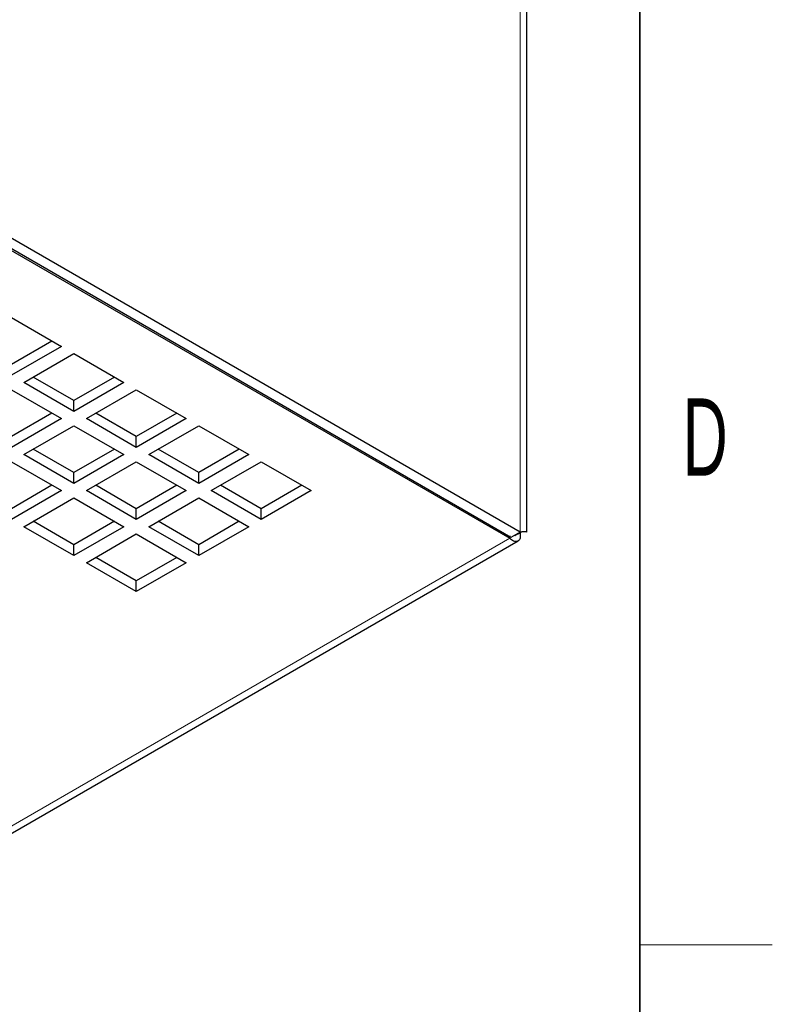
# Model space of a CAD drawing. Header units: millimetres. Extents: x 5 to 418, y 2 to 292.
# Tile 14 of 16: x 380 to 414, y 100 to 144. Entities that reach past the tile are written whole.
import ezdxf

# ---------------------------------------------------------------- set-up
doc = ezdxf.new("R2010")
doc.units = ezdxf.units.MM
doc.layers.add('SLD-0', color=7, linetype='Continuous')
doc.styles.add('SLDTEXTSTYLE0', font='TXT', dxfattribs={"width": 0.605})

msp = doc.modelspace()

# ---------------------------------------------------------------- linework, layer by layer
at = {"color": 7, "linetype": 'Continuous', "lineweight": 18}
for p, q in [((402.5847, 177.4496), (402.5847, 120.9449)), ((357.8107, 95.0975), (402.1039, 120.6674))]:
    msp.add_line(p, q, dxfattribs=at)
at = {"color": 7, "linetype": 'Continuous', "lineweight": 25}
for p, q in [((402.8776, 120.945), (402.8776, 176.633)), ((402.1605, 120.7), (363.2696, 143.1512)), ((402.5847, 120.9449), (363.6938, 143.3962)), ((363.9201, 142.7104), (402.1039, 120.6674)), ((379.533, 130.6602), (381.7958, 129.3539)), ((381.3715, 129.5989), (379.533, 128.5376)), ((381.7958, 129.3539), (379.533, 128.0477)), ((380.0987, 127.7211), (382.3615, 129.0274)), ((382.3615, 129.0274), (384.6242, 127.7211)), ((382.3615, 126.4149), (380.0987, 127.7211)), ((382.3615, 126.9048), (380.5231, 127.9661)), ((384.1999, 127.9661), (382.3615, 126.9048)), ((384.6242, 127.7211), (382.3615, 126.4149)), ((379.533, 127.3946), (381.7958, 126.0883)), ((382.9272, 126.0883), (385.1899, 127.3946)), ((385.1899, 127.3946), (387.4526, 126.0883)), ((382.3615, 126.4149), (382.3615, 126.9048)), ((381.3715, 126.3333), (379.533, 125.272)), ((385.1899, 125.272), (383.3515, 126.3333)), ((387.0283, 126.3333), (385.1899, 125.272)), ((381.7958, 126.0883), (379.533, 124.7821)), ((380.0987, 124.4555), (382.3615, 125.7617)), ((382.3615, 125.7617), (384.6242, 124.4555)), ((385.1899, 124.7821), (382.9272, 126.0883)), ((387.4526, 126.0883), (385.1899, 124.7821)), ((385.7556, 124.4555), (388.0183, 125.7617)), ((388.0183, 125.7617), (390.2811, 124.4555)), ((385.1899, 124.7821), (385.1899, 125.272)), ((382.3615, 123.1492), (380.0987, 124.4555)), ((382.3615, 123.6392), (380.5231, 124.7005)), ((384.1999, 124.7005), (382.3615, 123.6392)), ((384.6242, 124.4555), (382.3615, 123.1492)), ((388.0183, 123.1492), (385.7556, 124.4555)), ((388.0183, 123.6392), (386.1799, 124.7005)), ((389.8567, 124.7005), (388.0183, 123.6392)), ((390.2811, 124.4555), (388.0183, 123.1492)), ((379.533, 124.1289), (381.7958, 122.8227)), ((382.9272, 122.8227), (385.1899, 124.1289)), ((385.1899, 124.1289), (387.4526, 122.8227)), ((388.584, 122.8227), (390.8468, 124.1289)), ((390.8468, 124.1289), (393.1095, 122.8227)), ((382.3615, 123.1492), (382.3615, 123.6392)), ((388.0183, 123.1492), (388.0183, 123.6392)), ((381.3715, 123.0676), (379.533, 122.0063)), ((385.1899, 122.0063), (383.3515, 123.0676)), ((387.0283, 123.0676), (385.1899, 122.0063)), ((390.8468, 122.0063), (389.0083, 123.0676)), ((392.6852, 123.0676), (390.8468, 122.0063)), ((381.7958, 122.8227), (379.533, 121.5164)), ((385.1899, 121.5164), (382.9272, 122.8227)), ((387.4526, 122.8227), (385.1899, 121.5164)), ((390.8468, 121.5164), (388.584, 122.8227)), ((393.1095, 122.8227), (390.8468, 121.5164)), ((380.0987, 121.1899), (382.3615, 122.4961)), ((382.3615, 122.4961), (384.6242, 121.1899)), ((385.7556, 121.1899), (388.0183, 122.4961)), ((388.0183, 122.4961), (390.2811, 121.1899)), ((385.1899, 121.5164), (385.1899, 122.0063)), ((390.8468, 121.5164), (390.8468, 122.0063)), ((382.3615, 120.3735), (380.5231, 121.4348)), ((384.1999, 121.4348), (382.3615, 120.3735)), ((388.0183, 120.3735), (386.1799, 121.4348)), ((389.8567, 121.4348), (388.0183, 120.3735)), ((382.3615, 119.8836), (380.0987, 121.1899)), ((384.6242, 121.1899), (382.3615, 119.8836)), ((382.9272, 119.557), (385.1899, 120.8633)), ((385.1899, 120.8633), (387.4526, 119.557)), ((388.0183, 119.8836), (385.7556, 121.1899)), ((390.2811, 121.1899), (388.0183, 119.8836)), ((402.5847, 120.9449), (402.1605, 120.7)), ((358.4238, 95.1133), (402.4907, 120.5526)), ((402.1039, 120.7808), (402.1039, 120.6674)), ((382.3615, 119.8836), (382.3615, 120.3735)), ((388.0183, 119.8836), (388.0183, 120.3735)), ((385.1899, 118.2508), (382.9272, 119.557)), ((385.1899, 118.7407), (383.3515, 119.802)), ((387.0283, 119.802), (385.1899, 118.7407)), ((387.4526, 119.557), (385.1899, 118.2508)), ((385.1899, 118.2508), (385.1899, 118.7407))]:
    msp.add_line(p, q, dxfattribs=at)
for points, knots in [([(402.1039, 120.6674), (402.1609, 120.625), (402.2824, 120.5346), (402.4462, 120.5157), (402.5641, 120.5976), (402.6104, 120.7546), (402.5921, 120.8901), (402.5847, 120.9451)], [0, 0, 0, 0, 0.193563, 0.4126444, 0.6317325, 0.8508204, 1, 1, 1, 1]), ([(402.33, 120.7979), (402.3654, 120.8168), (402.4392, 120.8563), (402.5302, 120.8931), (402.596, 120.9193), (402.6284, 120.9329), (402.6231, 120.9406), (402.6216, 120.9427)], [0, 0, 0, 0, 0.2015433, 0.4193283, 0.6544412, 0.9068349, 1, 1, 1, 1])]:
    msp.add_open_spline(points, degree=3, knots=knots, dxfattribs=at)
msp.add_open_spline([(402.8776, 120.945), (402.864, 120.9534), (402.8367, 120.9702), (402.6687, 120.9534), (402.5847, 120.9449)], degree=3, dxfattribs=at)
at = {"layer": 'SLD-0', "lineweight": 35}
msp.add_line((408, 12), (408, 282.5), dxfattribs=at)
at = {"layer": 'SLD-0', "lineweight": 18}
msp.add_line((408, 102.25), (414, 102.25), dxfattribs=at)

# ---------------------------------------------------------------- texts
at = {"layer": 'SLD-0', "insert": (410.9597, 127.0011), "char_height": 3.5, "attachment_point": 2, "style": 'SLDTEXTSTYLE0'}
msp.add_mtext('D', dxfattribs=at)

doc.saveas('drawing.dxf')
